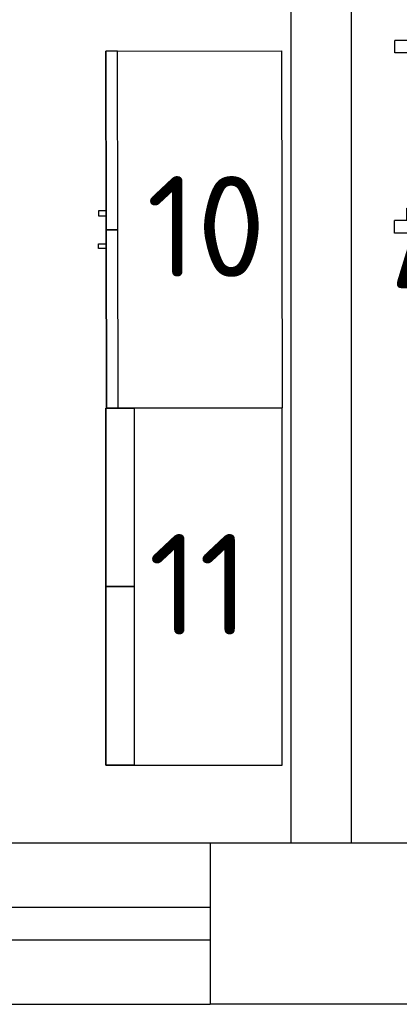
# Model space of a CAD drawing. Header units: millimetres. Extents: x 151654 to 877351, y 70322 to 154322.
# Tile 63 of 173: x 272349 to 273292, y 92538 to 94982. Entities that reach past the tile are written whole.
import ezdxf

# ---------------------------------------------------------------- set-up
doc = ezdxf.new("R2010")
doc.units = ezdxf.units.MM
doc.layers.add('технологич.о', color=152, linetype='Continuous', lineweight=30)
doc.styles.add('GOST', font='isocpeur.ttf')

# ---------------------------------------------------------------- blocks, each defined once
blk = doc.blocks.new('470')
at = {"layer": 'технологич.о', "ltscale": 2}
for points in [[(8195681.1, 138800.7), (8196567.1, 138800.7), (8196567.1, 139236.7), (8195681.1, 139236.7)], [(8196124.1, 138800.7), (8195681.1, 138800.7), (8195681.1, 138829.4), (8196124.1, 138829.4)], [(8196567.1, 138800.7), (8196124.1, 138800.7), (8196124.1, 138829.4), (8196567.1, 138829.4)], [(8196089.4, 138800.7), (8196077.4, 138800.7), (8196077.4, 138781.5), (8196089.4, 138781.5)], [(8196158.7, 138800.7), (8196170.7, 138800.7), (8196170.7, 138781.5), (8196158.7, 138781.5)]]:
    blk.add_lwpolyline(points, close=True, dxfattribs=at)
blk = doc.blocks.new('superkomfortchair 2')
at = {"layer": 'технологич.о', "linetype": 'Continuous'}
for p, q in [((-239.2, -32.01), (-239.2, 55.695)), ((-239.2, 55.695), (-208, 55.695)), ((-208, -28.902), (-208, 55.695)), ((208, -28.451), (208, 55.695)), ((208, 55.695), (239.2, 55.695)), ((239.2, -32.01), (239.2, 55.695)), ((-208, 25.149), (-176.8, 25.149)), ((-176.8, 25.149), (-176.8, -16.449)), ((208, 20.149), (176.8, 20.149)), ((176.8, 20.149), (176.8, -17.679)), ((-208, -23.451), (-195.0676, -23.451)), ((-239.2, -32.01), (-214.95656, -32.01)), ((216.62264, -32.01), (239.2, -32.01)), ((-249.58336, -49.416), (-233.80448, -80.984)), ((249.79032, -50.487), (231.5248, -82.322)), ((-222.58288, -76.582), (-240.46048, -385.443)), ((225.59576, -79.924), (234.65, -384.913)), ((-194.47064, -446.69), (-180.09368, -450.434)), ((191.47336, -443.715), (141.24136, -459.332))]:
    blk.add_line(p, q, dxfattribs=at)
for centre, major_axis, start_param, end_param in [((-0.86112, -466.333), (-499.8656, 0), 4.187126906, 5.2331917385), ((-4.36904, -598.93), (-611.75504, 0), 4.2951139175, 5.1170365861), ((-2.782, -609.946), (-596.65944, 0), 4.3088252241, 5.1099732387), ((-178.1572, -388.777), (-62.4, 0), 6.2275878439, 7.5894769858), ((172.27496, -386.625), (-62.4, 0), 1.8835191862, 3.1701305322), ((5.6784, 383.421), (-886.88392, 0), 1.3597668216, 1.7242509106)]:
    blk.add_ellipse(centre, major_axis=major_axis, ratio=0.9615384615, start_param=start_param, end_param=end_param, dxfattribs=at)

msp = doc.modelspace()

# ---------------------------------------------------------------- linework, layer by layer
at = {"lineweight": 30}
for p, q in [((273022.2, 97588.4), (273022.2, 92938.4)), ((273172.2, 97588.4), (273172.2, 92938.4)), ((273322.2, 92938.4), (272822.2, 92938.4)), ((272822.2, 92938.4), (272822.2, 92538.4)), ((273322.2, 92538.4), (272822.2, 92538.4))]:
    msp.add_line(p, q, dxfattribs=at)
at = {"color": 1}
for p, q in [((272822.2, 92938.4), (271472.2, 92938.4)), ((272822.2, 92778.4), (271472.2, 92778.4)), ((271472.2, 92698.4), (272822.2, 92698.4)), ((271472.2, 92538.4), (272822.2, 92538.4))]:
    msp.add_line(p, q, dxfattribs=at)
at = {"layer": 'технологич.о', "ltscale": 2}
for points in [[(272562.4, 94018), (272562.4, 93132), (273000.4, 93132), (273000.4, 94018)], [(272562.4, 93575), (272562.4, 94018), (272633.3, 94018), (272633.3, 93575)], [(272562.4, 93132), (272562.4, 93575), (272633.3, 93575), (272633.3, 93132)]]:
    msp.add_lwpolyline(points, close=True, dxfattribs=at)

# ---------------------------------------------------------------- block references
at = {"layer": 'технологич.о', "lineweight": 25, "rotation": 89.95536156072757}
msp.add_blockref('superkomfortchair 2', (273336, 94691), dxfattribs=at)
at = {"layer": 'технологич.о', "color": 234, "xscale": -1, "rotation": 270.0824366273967}
msp.add_blockref('470', (145555.7, -8101854.9), dxfattribs=at)

# ---------------------------------------------------------------- texts
at = {"style": 'GOST'}
for s, p in [('10', (272663.7, 94343.5)), ('44', (273267.7, 94264.2)), ('11', (272668.7, 93455.4, 24.7))]:
    msp.add_text(s, height=250, dxfattribs=at).set_placement(p)

doc.saveas('drawing.dxf')
